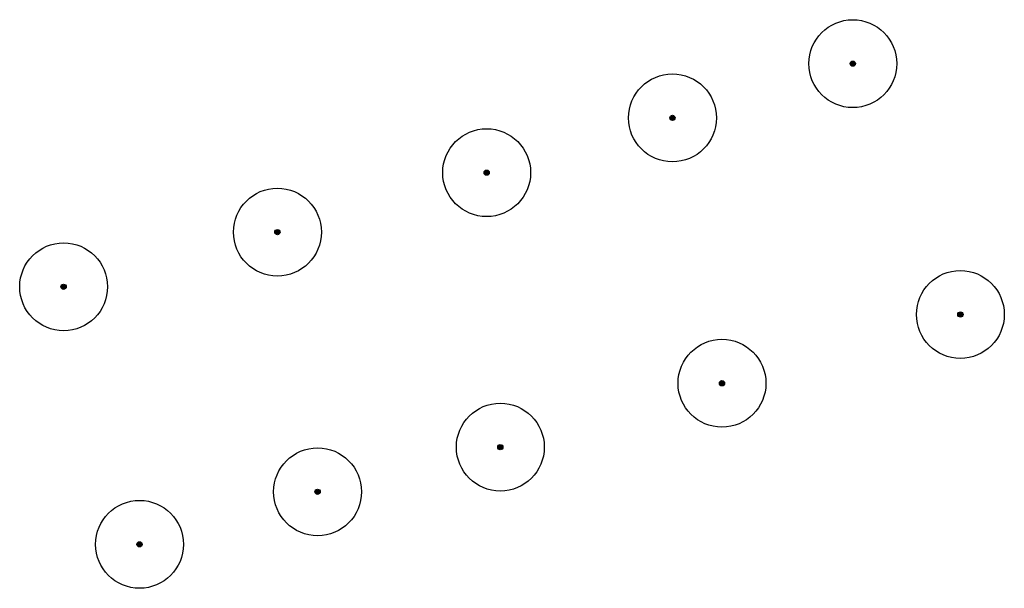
# Model space of a CAD drawing. Header units: metres. Extents: x 94022.1 to 94078.2, y 463916.1 to 463948.4.
import ezdxf

# ---------------------------------------------------------------- set-up
doc = ezdxf.new("R2010")
doc.units = ezdxf.units.M
doc.layers.get('0').update_dxf_attribs({"color": 1, "linetype": 'CONTINUOUS'})
doc.layers.add('B-GV-GR-BOOM-S', color=90, linetype='CONTINUOUS', lineweight=25)

# ---------------------------------------------------------------- blocks, each defined once
blk = doc.blocks.new('SGR-BOOM_01')
at = {"ltscale": 0.1}
h = blk.add_hatch(color=256, dxfattribs=at)
edge = h.paths.add_edge_path()
edge.add_arc((0, 0), 0.15, 0, 360)
for radius in [2.5, 0.045]:
    blk.add_circle((0, 0), radius)
blk.add_circle((0, 0), 0.15, dxfattribs=at)

msp = doc.modelspace()

# ---------------------------------------------------------------- block references
at = {"layer": 'B-GV-GR-BOOM-S'}
for p in [(94069.54, 463945.911), (94059.277, 463942.825), (94048.706, 463939.709), (94036.797, 463936.327), (94024.631, 463933.218), (94075.662, 463931.642), (94062.096, 463927.731), (94049.481, 463924.096), (94039.083, 463921.557), (94028.951, 463918.567)]:
    msp.add_blockref('SGR-BOOM_01', p, dxfattribs=at)

doc.saveas('drawing.dxf')
